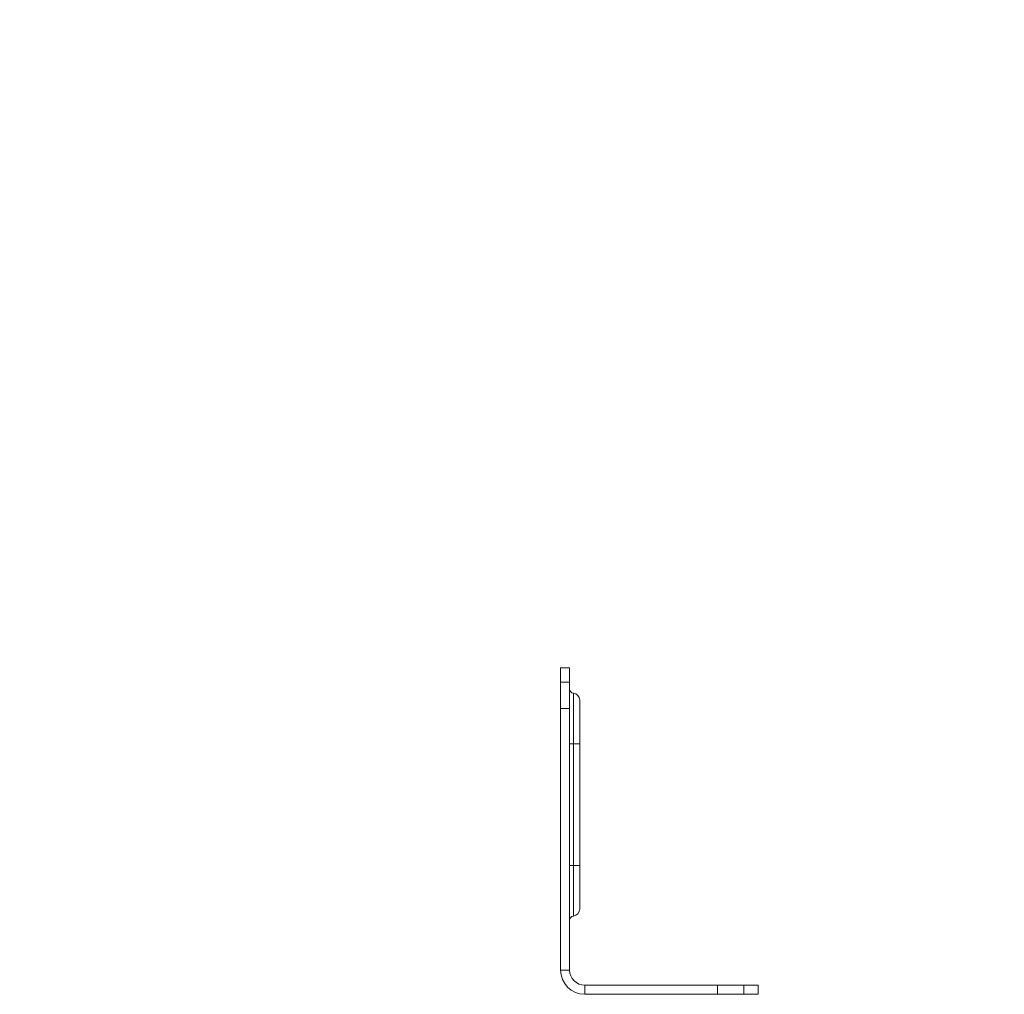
# Model space of a CAD drawing. Header units: millimetres. Extents: x -3 to 869, y -287 to 295.
# Tile 3 of 8: x 190 to 288, y -190 to -94. Entities that reach past the tile are written whole.
import ezdxf

# ---------------------------------------------------------------- set-up
doc = ezdxf.new("R2010")
doc.units = ezdxf.units.MM
doc.styles.add('SLDTEXTSTYLE0', font='TXT', dxfattribs={"width": 0.7, "bigfont": 'bigfont'})

msp = doc.modelspace()

# ---------------------------------------------------------------- linework, layer by layer
at = {"color": 7, "linetype": 'Continuous', "lineweight": 15}
for p, q in [((243.814, -157.863), (244.714, -157.863)), ((243.814, -159.278), (243.814, -157.863)), ((244.714, -159.278), (244.714, -157.863)), ((243.814, -161.863), (243.814, -159.278)), ((243.814, -159.278), (244.714, -159.278)), ((244.714, -161.863), (244.714, -159.278)), ((245.078, -165.363), (245.078, -160.362)), ((245.714, -161.059), (245.714, -165.363)), ((243.814, -161.863), (243.814, -187.692)), ((243.814, -161.863), (244.714, -161.863)), ((244.714, -161.863), (244.714, -187.692)), ((244.714, -165.363), (245.078, -165.363)), ((245.078, -177.363), (245.078, -165.363)), ((245.078, -165.363), (245.714, -165.363)), ((245.714, -165.363), (245.714, -177.363)), ((244.714, -177.363), (245.078, -177.363)), ((245.078, -182.365), (245.078, -177.363)), ((245.078, -177.363), (245.714, -177.363)), ((245.714, -177.363), (245.714, -181.668)), ((243.814, -187.692), (244.714, -187.692)), ((246.214, -190.092), (246.214, -189.192)), ((246.214, -189.192), (259.323, -189.192)), ((259.323, -190.092), (259.323, -189.192)), ((261.908, -189.192), (259.323, -189.192)), ((261.908, -190.092), (261.908, -189.192)), ((263.323, -189.192), (261.908, -189.192)), ((263.323, -190.092), (263.323, -189.192)), ((246.214, -190.092), (259.323, -190.092)), ((261.908, -190.092), (259.323, -190.092)), ((263.323, -190.092), (261.908, -190.092))]:
    msp.add_line(p, q, dxfattribs=at)
for centre, radius, start, end in [((245.114, -159.963), 0.4, 180, 264.78409), ((245.014, -161.059), 0.7, 0, 84.78409), ((245.014, -181.668), 0.7, 275.21591, 0), ((245.114, -182.763), 0.4, 95.21591, 180), ((246.214, -187.692), 2.4, 180, 270), ((246.214, -187.692), 1.5, 180, 270)]:
    msp.add_arc(centre, radius, start, end, dxfattribs=at)

# ---------------------------------------------------------------- texts
at = {"color": 7, "linetype": 'Continuous', "lineweight": 0, "insert": (-3.223, -95.526), "char_height": 20, "attachment_point": 1, "style": 'SLDTEXTSTYLE0'}
msp.add_mtext('\\M+18452\\M+1844C\\M+18454-50', dxfattribs=at)

doc.saveas('drawing.dxf')
